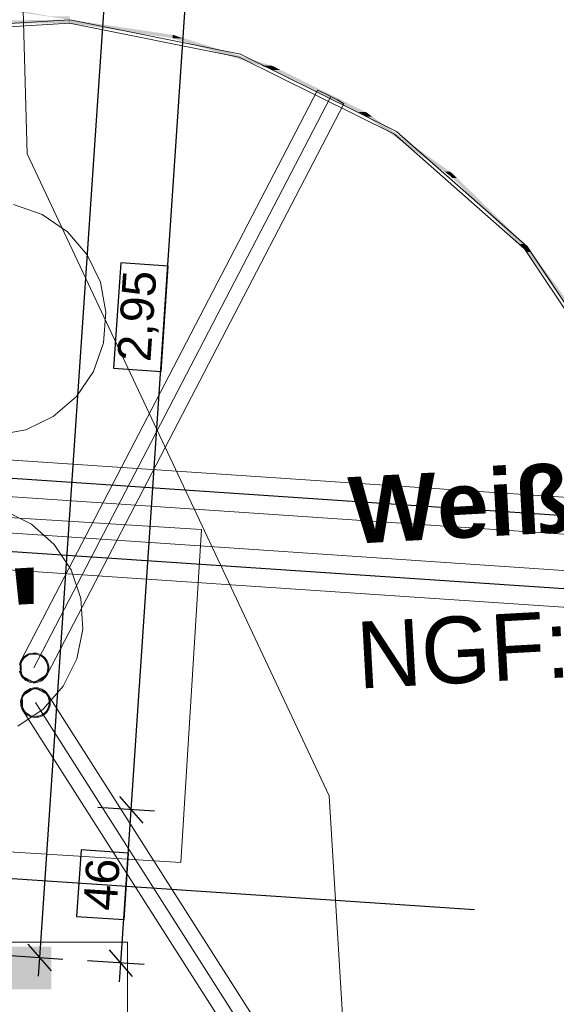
# Model space of a CAD drawing. Extents: x -779 to 790, y -208 to 633.
# Tile 191 of 232: x 513 to 545, y -16 to 43. Entities that reach past the tile are written whole.
import ezdxf
from ezdxf.lldxf.tags import DXFTag

# ---------------------------------------------------------------- set-up
doc = ezdxf.new("R2010")
doc.units = 0
doc.layers.get('0').update_dxf_attribs({"lineweight": 25})
for name, color, linetype, lineweight, true_color in [('01AFU Allgemein Bemaßung-A07F5V4RWF', 7, 'Continuous', 25, 0x848484), ('02 Raster Gebäude-A07F5V4QWF', 7, 'Continuous', 25, 0x848484), ('10 Bäume Bestand', 9, 'Continuous', 18, 0x808080), ('60 Baumstützen - Fundamente', 9, 'Continuous', 18, 0x808080), ('60 Baumstützen - Ringe neu', 9, 'Continuous', 18, 0x808080), ('60 Baumstützen - Stahlstützen', 9, 'Continuous', 18, 0x808080), ('60 Räume Außen', 9, 'Continuous', 18, 0x808080), ('ELT Leerrohre', 1, 'Continuous', 35, 0xff0000)]:
    doc.layers.add(name, color=color, linetype=linetype, lineweight=lineweight, true_color=true_color)
doc.layers.add('02 Raster Gebäude-A07F5V53WF', color=7, linetype='Continuous', lineweight=13)
doc.layers.add('X_Text', color=7, linetype='Continuous', lineweight=25)
doc.styles.get("Standard").update_dxf_attribs({"font": 'arial.ttf'})
tags = doc.linetypes.add('Strichpunkt', pattern=[1, 0.5, -0.25, 0, -0.25]).pattern_tags.tags
tags[10:11] = [DXFTag(74, 4), DXFTag(75, 0), DXFTag(340, '0'), DXFTag(46, 1.0), DXFTag(50, 0.0), DXFTag(44, 0.0), DXFTag(45, 0.0)]
tags[8:9] = [DXFTag(74, 4), DXFTag(75, 0), DXFTag(340, '0'), DXFTag(46, 1.0), DXFTag(50, 0.0), DXFTag(44, 0.0), DXFTag(45, 0.0)]
tags[6:7] = [DXFTag(74, 4), DXFTag(75, 0), DXFTag(340, '0'), DXFTag(46, 1.0), DXFTag(50, 0.0), DXFTag(44, 0.0), DXFTag(45, 0.0)]
tags[4:5] = [DXFTag(74, 4), DXFTag(75, 0), DXFTag(340, '0'), DXFTag(46, 1.0), DXFTag(50, 0.0), DXFTag(44, 0.0), DXFTag(45, 0.0)]
tags = doc.linetypes.add('STRICHPUNKT2', pattern=[12.7, 6.35, -3.175, 0, -3.175]).pattern_tags.tags
tags[10:11] = [DXFTag(74, 4), DXFTag(75, 0), DXFTag(340, '0'), DXFTag(46, 0.0), DXFTag(50, 0.0), DXFTag(44, 0.0), DXFTag(45, 0.0)]
tags[8:9] = [DXFTag(74, 4), DXFTag(75, 0), DXFTag(340, '0'), DXFTag(46, 0.0), DXFTag(50, 0.0), DXFTag(44, 0.0), DXFTag(45, 0.0)]
tags[6:7] = [DXFTag(74, 4), DXFTag(75, 0), DXFTag(340, '0'), DXFTag(46, 0.0), DXFTag(50, 0.0), DXFTag(44, 0.0), DXFTag(45, 0.0)]
tags[4:5] = [DXFTag(74, 4), DXFTag(75, 0), DXFTag(340, '0'), DXFTag(46, 0.0), DXFTag(50, 0.0), DXFTag(44, 0.0), DXFTag(45, 0.0)]
tags = doc.linetypes.add('Wipeout_Contour-A07F5V4SWF', pattern=[1, 0, -1]).pattern_tags.tags
tags[6:7] = [DXFTag(74, 4), DXFTag(75, 0), DXFTag(340, '0'), DXFTag(46, 1.0), DXFTag(50, 0.0), DXFTag(44, 0.0), DXFTag(45, 0.0)]
tags[4:5] = [DXFTag(74, 4), DXFTag(75, 0), DXFTag(340, '0'), DXFTag(46, 1.0), DXFTag(50, 0.0), DXFTag(44, 0.0), DXFTag(45, 0.0)]

# ---------------------------------------------------------------- blocks, each defined once
blk = doc.blocks.new('Referenz-A07F5V4VWF', base_point=(-401.415, -176.34))
at = {"layer": '01AFU Allgemein Bemaßung-A07F5V4RWF', "color": 0, "lineweight": -2}
for p, q in [((533.279, 271.621), (514.006, -13.51)), ((519.493, -4.651), (523.47, 54.186)), ((518.796, -3.852), (520.191, -5.45)), ((520.897, -4.746), (517.498, -4.516)), ((518.872, -13.839), (519.493, -4.651)), ((513.308, -12.711), (514.704, -14.309)), ((512.01, -13.376), (515.409, -13.605)), ((514.006, -13.51), (513.93, -14.633)), ((518.175, -13.04), (519.57, -14.638)), ((520.276, -13.934), (516.877, -13.704)), ((518.797, -14.962), (518.872, -13.839))]:
    blk.add_line(p, q, dxfattribs=at)
at = {"layer": '01AFU Allgemein Bemaßung-A07F5V4RWF', "color": 0, "linetype": 'Wipeout_Contour-A07F5V4SWF', "lineweight": -2, "ltscale": 1.625}
for p, q in [((518.873, 28.118), (518.446, 21.799)), ((521.724, 27.925), (518.873, 28.118)), ((521.297, 21.606), (521.724, 27.925)), ((518.446, 21.799), (521.297, 21.606)), ((516.495, -7.065), (516.226, -11.044)), ((519.346, -7.258), (516.495, -7.065)), ((519.077, -11.236), (519.346, -7.258)), ((516.226, -11.044), (519.077, -11.236))]:
    blk.add_line(p, q, dxfattribs=at)
at = {"layer": '02 Raster Gebäude-A07F5V4QWF', "color": 0, "linetype": 'Strichpunkt', "lineweight": -2, "ltscale": 0.405}
blk.add_line((540.096, -10.659), (231.63, 10.191), dxfattribs=at)
at = {"layer": '01AFU Allgemein Bemaßung-A07F5V4RWF', "color": 0, "linetype": 'ByBlock', "lineweight": -2, "ltscale": 1.625, "char_height": 2.00026, "attachment_point": 1, "rotation": 86.13311}
for s, insert in [('{\\fArial;2,95}', (518.658, 22.29)), ('{\\fArial;46}', (516.617, -10.608))]:
    blk.add_mtext(s, dxfattribs=dict(at, insert=insert))
blk = doc.blocks.new('Referenz-A07F5V59WF', base_point=(-759.499, -206.186))
at = {"layer": '02 Raster Gebäude-A07F5V53WF', "color": 0, "linetype": 'Continuous', "ltscale": 117.000008}
for p, q in [((514.164, 31.017), (512.44, 31.623)), ((515.673, 29.986), (514.164, 31.017)), ((516.862, 28.599), (515.673, 29.986)), ((517.653, 26.952), (516.862, 28.599)), ((517.99, 25.156), (517.653, 26.952)), ((517.851, 23.334), (517.99, 25.156)), ((517.245, 21.61), (517.851, 23.334)), ((516.213, 20.102), (517.245, 21.61)), ((514.827, 18.912), (516.213, 20.102)), ((513.179, 18.121), (514.827, 18.912)), ((511.383, 17.784), (513.179, 18.121)), ((513.516, 12.458), (511.879, 13.269)), ((514.887, 11.25), (513.516, 12.458)), ((515.899, 9.729), (514.887, 11.25)), ((516.483, 7.997), (515.899, 9.729)), ((516.599, 6.174), (516.483, 7.997)), ((516.239, 4.382), (516.599, 6.174)), ((515.428, 2.745), (516.239, 4.382)), ((514.22, 1.374), (515.428, 2.745)), ((512.699, 0.362), (514.22, 1.374))]:
    blk.add_line(p, q, dxfattribs=at)
at = {"layer": '10 Bäume Bestand', "color": 0, "linetype": 'Continuous', "ltscale": 162.000017}
for p, q in [((512.383, 66.088), (513.268, 34.656)), ((513.268, 34.656), (531.375, -3.824)), ((531.375, -3.824), (532.874, -28.443))]:
    blk.add_line(p, q, dxfattribs=at)
at = {"layer": '60 Baumstützen - Fundamente', "color": 0, "linetype": 'Continuous', "ltscale": 162.000017}
for p, q in [((523.713, 12.147), (503.752, 13.379)), ((522.482, -7.815), (523.713, 12.147)), ((502.521, -6.583), (522.482, -7.815))]:
    blk.add_line(p, q, dxfattribs=at)
at = {"layer": '60 Baumstützen - Ringe neu', "color": 0, "linetype": 'Continuous', "ltscale": 162.000017}
for p, q in [((515.814, 42.689), (505.393, 42.027)), ((515.8, 42.489), (505.432, 41.831)), ((525.986, 40.442), (515.8, 42.489)), ((526.05, 40.631), (515.814, 42.689)), ((535.294, 35.828), (525.986, 40.442)), ((535.406, 35.994), (526.05, 40.631)), ((543.242, 29.093), (535.406, 35.994)), ((543.091, 28.962), (535.294, 35.828)), ((548.846, 20.312), (543.091, 28.962)), ((549.025, 20.4), (543.242, 29.093))]:
    blk.add_line(p, q, dxfattribs=at)
for points in [[(515.814, 42.689), (510.77, 43.595), (509.649, 43.595)], [(515.8, 42.619), (509.556, 42.619), (515.8, 42.689)], [(515.8, 42.489), (509.556, 42.489), (509.556, 42.619)], [(515.8, 42.489), (515.8, 42.619), (509.556, 42.619)], [(509.556, 42.42), (515.8, 42.489), (509.556, 42.489)], [(515.814, 42.689), (515.814, 42.89), (514.693, 42.89)], [(515.814, 42.489), (515.8, 42.489), (515.8, 42.689)], [(515.814, 42.487), (515.814, 42.689), (515.8, 42.689)], [(515.814, 42.689), (515.8, 42.689), (515.814, 42.689)], [(515.814, 42.487), (515.814, 42.489), (515.8, 42.489)], [(515.814, 42.689), (515.827, 42.689), (515.814, 42.689)], [(516.935, 42.487), (515.814, 42.487), (515.814, 42.689)], [(521.979, 41.782), (520.858, 41.782), (515.814, 42.689)], [(521.979, 41.581), (516.935, 42.487), (515.814, 42.487)], [(521.979, 41.581), (521.979, 41.782), (520.858, 41.782)], [(522.02, 41.581), (521.979, 41.581), (521.979, 41.782)], [(522.023, 41.776), (521.98, 41.776), (521.979, 41.782)], [(522.023, 41.567), (522.02, 41.581), (521.979, 41.581)], [(522.023, 41.567), (522.023, 41.776), (521.98, 41.776)], [(522.624, 41.567), (522.023, 41.567), (522.023, 41.776)], [(527.939, 39.925), (527.339, 39.925), (522.023, 41.776)], [(527.939, 39.717), (522.624, 41.567), (522.023, 41.567)], [(527.939, 39.717), (527.939, 39.925), (527.339, 39.925)], [(528.002, 39.717), (527.939, 39.717), (527.939, 39.925)], [(528.014, 39.902), (527.946, 39.902), (527.939, 39.925)], [(528.014, 39.68), (528.002, 39.717), (527.939, 39.717)], [(528.014, 39.68), (528.014, 39.902), (527.946, 39.902)], [(528.429, 39.68), (528.014, 39.68), (528.014, 39.902)], [(533.534, 37.166), (533.119, 37.166), (528.014, 39.902)], [(533.534, 36.943), (528.429, 39.68), (528.014, 39.68)], [(533.534, 36.943), (533.534, 37.166), (533.119, 37.166)], [(533.612, 36.943), (533.534, 36.943), (533.534, 37.166)], [(533.637, 37.115), (533.552, 37.115), (533.534, 37.166)], [(533.637, 36.87), (533.612, 36.943), (533.534, 36.943)], [(533.637, 36.87), (533.637, 37.115), (533.552, 37.115)], [(533.959, 36.87), (533.637, 36.87), (533.637, 37.115)], [(538.627, 33.573), (538.305, 33.573), (533.637, 37.115)], [(538.627, 33.329), (533.959, 36.87), (533.637, 36.87)], [(538.627, 33.329), (538.627, 33.573), (538.305, 33.573)], [(538.712, 33.329), (538.627, 33.329), (538.627, 33.573)], [(538.755, 33.482), (538.659, 33.482), (538.627, 33.573)], [(538.755, 33.203), (538.712, 33.329), (538.627, 33.329)], [(538.755, 33.203), (538.755, 33.482), (538.659, 33.482)], [(539.023, 33.203), (538.755, 33.203), (538.755, 33.482)], [(543.091, 29.241), (542.824, 29.241), (538.755, 33.482)], [(543.091, 28.962), (539.023, 33.203), (538.755, 33.203)], [(543.091, 28.962), (543.091, 29.241), (542.824, 29.241)], [(543.179, 28.962), (543.091, 28.962), (543.091, 29.241)], [(543.242, 29.093), (543.138, 29.093), (543.091, 29.241)], [(543.242, 28.759), (543.179, 28.962), (543.091, 28.962)], [(543.242, 28.759), (543.242, 29.093), (543.138, 29.093)], [(543.474, 28.759), (543.242, 28.759), (543.242, 29.093)], [(546.818, 24.285), (546.586, 24.285), (543.242, 29.093)], [(546.818, 23.95), (543.474, 28.759), (543.242, 28.759)]]:
    blk.add_solid(points, dxfattribs=at)
at = {"layer": '60 Baumstützen - Stahlstützen', "color": 0, "linetype": 'Continuous', "ltscale": 162.000017}
for p, q in [((512.885, 4.263), (530.669, 38.463)), ((531.079, 38.29), (530.669, 38.463)), ((513.673, 3.852), (531.457, 38.053)), ((531.868, 37.88), (531.079, 38.29)), ((531.868, 37.88), (532.246, 37.643)), ((514.462, 3.442), (532.246, 37.643)), ((513.596, 4.733), (513.481, 4.715)), ((513.712, 4.735), (513.596, 4.733)), ((513.828, 4.722), (513.712, 4.735)), ((513.94, 4.694), (513.828, 4.722)), ((512.866, 4.225), (512.824, 4.117)), ((512.922, 4.327), (512.866, 4.225)), ((512.92, 4.199), (512.881, 4.098)), ((512.924, 3.374), (512.885, 4.263)), ((512.973, 4.294), (512.92, 4.199)), ((512.991, 4.42), (512.922, 4.327)), ((513.037, 4.382), (512.973, 4.294)), ((513.072, 4.504), (512.991, 4.42)), ((513.112, 4.46), (513.037, 4.382)), ((513.163, 4.576), (513.072, 4.504)), ((513.197, 4.527), (513.112, 4.46)), ((513.262, 4.636), (513.163, 4.576)), ((513.29, 4.583), (513.197, 4.527)), ((513.369, 4.683), (513.262, 4.636)), ((513.389, 4.627), (513.29, 4.583)), ((513.481, 4.715), (513.369, 4.683)), ((513.494, 4.657), (513.389, 4.627)), ((513.601, 4.673), (513.494, 4.657)), ((513.709, 4.675), (513.601, 4.673)), ((513.817, 4.663), (513.709, 4.675)), ((513.922, 4.637), (513.817, 4.663)), ((514.023, 4.597), (513.922, 4.637)), ((514.049, 4.651), (513.94, 4.694)), ((514.118, 4.544), (514.023, 4.597)), ((514.15, 4.595), (514.049, 4.651)), ((514.205, 4.48), (514.118, 4.544)), ((514.244, 4.526), (514.15, 4.595)), ((514.283, 4.405), (514.205, 4.48)), ((514.328, 4.445), (514.244, 4.526)), ((514.351, 4.32), (514.283, 4.405)), ((514.4, 4.354), (514.328, 4.445)), ((514.407, 4.227), (514.351, 4.32)), ((514.46, 4.255), (514.4, 4.354)), ((514.45, 4.128), (514.407, 4.227)), ((514.507, 4.148), (514.46, 4.255)), ((514.539, 4.036), (514.507, 4.148)), ((512.824, 4.117), (512.796, 4.004)), ((512.802, 3.657), (512.834, 3.545)), ((512.834, 3.545), (512.881, 3.439)), ((512.855, 3.993), (512.842, 3.885)), ((512.842, 3.885), (512.844, 3.777)), ((512.844, 3.777), (512.861, 3.67)), ((512.881, 4.098), (512.855, 3.993)), ((512.861, 3.67), (512.891, 3.566)), ((512.891, 3.566), (512.934, 3.466)), ((514.421, 3.494), (514.46, 3.595)), ((514.48, 4.024), (514.45, 4.128)), ((514.46, 3.595), (514.486, 3.7)), ((514.475, 3.469), (514.517, 3.577)), ((514.497, 3.916), (514.48, 4.024)), ((514.486, 3.7), (514.499, 3.808)), ((514.499, 3.808), (514.497, 3.916)), ((514.517, 3.577), (514.545, 3.69)), ((514.556, 3.921), (514.539, 4.036)), ((514.545, 3.69), (514.558, 3.805)), ((514.558, 3.805), (514.556, 3.921)), ((512.881, 3.439), (512.941, 3.339)), ((513.713, 2.964), (512.924, 3.374)), ((512.934, 3.466), (512.99, 3.373)), ((512.941, 3.339), (513.013, 3.248)), ((512.99, 3.373), (513.058, 3.289)), ((513.013, 3.248), (513.097, 3.168)), ((513.058, 3.289), (513.136, 3.213)), ((513.097, 3.168), (513.191, 3.098)), ((513.136, 3.213), (513.223, 3.149)), ((513.191, 3.098), (513.292, 3.042)), ((513.223, 3.149), (513.318, 3.097)), ((513.292, 3.042), (513.401, 3)), ((513.318, 3.097), (513.419, 3.057)), ((513.401, 3), (513.513, 2.972)), ((513.419, 3.057), (513.524, 3.031)), ((513.513, 2.972), (513.629, 2.959)), ((513.524, 3.031), (513.632, 3.019)), ((513.629, 2.959), (513.745, 2.961)), ((513.632, 3.019), (513.74, 3.021)), ((514.462, 3.442), (513.713, 2.964)), ((513.74, 3.021), (513.847, 3.037)), ((513.745, 2.961), (513.86, 2.978)), ((513.847, 3.037), (513.952, 3.067)), ((513.86, 2.978), (513.972, 3.01)), ((513.952, 3.067), (514.051, 3.11)), ((513.972, 3.01), (514.079, 3.057)), ((514.051, 3.11), (514.144, 3.166)), ((514.079, 3.057), (514.178, 3.117)), ((514.144, 3.166), (514.229, 3.234)), ((514.178, 3.117), (514.269, 3.189)), ((514.229, 3.234), (514.304, 3.312)), ((514.269, 3.189), (514.35, 3.273)), ((514.304, 3.312), (514.368, 3.399)), ((514.35, 3.273), (514.419, 3.367)), ((514.368, 3.399), (514.421, 3.494)), ((514.419, 3.367), (514.475, 3.469)), ((512.973, 2.181), (513.723, 2.658)), ((513.164, 2.428), (513.083, 2.344)), ((513.204, 2.383), (513.129, 2.305)), ((513.254, 2.5), (513.164, 2.428)), ((513.289, 2.451), (513.204, 2.383)), ((513.354, 2.56), (513.254, 2.5)), ((513.382, 2.507), (513.289, 2.451)), ((513.461, 2.607), (513.354, 2.56)), ((513.481, 2.55), (513.382, 2.507)), ((513.572, 2.639), (513.461, 2.607)), ((513.585, 2.58), (513.481, 2.55)), ((513.687, 2.656), (513.572, 2.639)), ((513.692, 2.596), (513.585, 2.58)), ((513.804, 2.658), (513.687, 2.656)), ((513.801, 2.598), (513.692, 2.596)), ((513.723, 2.658), (514.512, 2.248)), ((513.909, 2.586), (513.801, 2.598)), ((513.919, 2.645), (513.804, 2.658)), ((514.014, 2.56), (513.909, 2.586)), ((514.032, 2.617), (513.919, 2.645)), ((514.115, 2.521), (514.014, 2.56)), ((514.14, 2.575), (514.032, 2.617)), ((514.21, 2.468), (514.115, 2.521)), ((514.242, 2.519), (514.14, 2.575)), ((514.297, 2.404), (514.21, 2.468)), ((514.336, 2.45), (514.242, 2.519)), ((514.375, 2.329), (514.297, 2.404)), ((514.419, 2.369), (514.336, 2.45)), ((514.492, 2.278), (514.419, 2.369)), ((512.887, 1.927), (512.874, 1.812)), ((512.874, 1.812), (512.876, 1.696)), ((512.915, 2.04), (512.887, 1.927)), ((512.958, 2.149), (512.915, 2.04)), ((512.946, 1.917), (512.934, 1.809)), ((512.934, 1.809), (512.936, 1.701)), ((512.972, 2.022), (512.946, 1.917)), ((513.014, 2.25), (512.958, 2.149)), ((513.012, 2.123), (512.972, 2.022)), ((513.013, 1.292), (512.973, 2.181)), ((513.064, 2.218), (513.012, 2.123)), ((513.083, 2.344), (513.014, 2.25)), ((513.129, 2.305), (513.064, 2.218)), ((513.762, 1.77), (534.476, -30.711)), ((514.443, 2.244), (514.375, 2.329)), ((514.499, 2.151), (514.443, 2.244)), ((514.552, 2.178), (514.492, 2.278)), ((514.542, 2.051), (514.499, 2.151)), ((514.512, 2.248), (535.225, -30.233)), ((514.572, 1.947), (514.542, 2.051)), ((514.598, 2.072), (514.552, 2.178)), ((514.588, 1.84), (514.572, 1.947)), ((514.59, 1.732), (514.588, 1.84)), ((514.631, 1.96), (514.598, 2.072)), ((514.648, 1.845), (514.631, 1.96)), ((514.65, 1.729), (514.648, 1.845)), ((512.876, 1.696), (512.894, 1.581)), ((512.894, 1.581), (512.926, 1.469)), ((512.926, 1.469), (512.972, 1.362)), ((512.936, 1.701), (512.952, 1.594)), ((512.952, 1.594), (512.982, 1.489)), ((512.972, 1.362), (513.032, 1.263)), ((512.982, 1.489), (513.026, 1.39)), ((513.013, 1.292), (533.726, -31.188)), ((513.026, 1.39), (513.082, 1.297)), ((513.032, 1.263), (513.105, 1.172)), ((513.082, 1.297), (513.149, 1.212)), ((513.149, 1.212), (513.227, 1.137)), ((514.32, 1.157), (514.395, 1.236)), ((514.361, 1.113), (514.441, 1.197)), ((514.395, 1.236), (514.46, 1.323)), ((514.441, 1.197), (514.51, 1.29)), ((514.46, 1.323), (514.512, 1.418)), ((514.51, 1.29), (514.567, 1.392)), ((514.512, 1.418), (514.552, 1.519)), ((514.552, 1.519), (514.578, 1.624)), ((514.567, 1.392), (514.609, 1.5)), ((514.578, 1.624), (514.59, 1.732)), ((514.609, 1.5), (514.637, 1.613)), ((514.637, 1.613), (514.65, 1.729)), ((513.105, 1.172), (513.189, 1.091)), ((513.189, 1.091), (513.282, 1.022)), ((513.227, 1.137), (513.315, 1.073)), ((513.282, 1.022), (513.384, 0.966)), ((513.315, 1.073), (513.409, 1.02)), ((513.384, 0.966), (513.492, 0.923)), ((513.409, 1.02), (513.51, 0.981)), ((513.492, 0.923), (513.605, 0.895)), ((513.51, 0.981), (513.616, 0.954)), ((513.605, 0.895), (513.721, 0.882)), ((513.616, 0.954), (513.723, 0.942)), ((513.721, 0.882), (513.837, 0.885)), ((513.723, 0.942), (513.832, 0.944)), ((513.832, 0.944), (513.939, 0.961)), ((513.837, 0.885), (513.952, 0.902)), ((513.939, 0.961), (514.043, 0.991)), ((513.952, 0.902), (514.064, 0.934)), ((514.043, 0.991), (514.143, 1.034)), ((514.064, 0.934), (514.17, 0.981)), ((514.143, 1.034), (514.235, 1.09)), ((514.17, 0.981), (514.27, 1.041)), ((514.235, 1.09), (514.32, 1.157)), ((514.27, 1.041), (514.361, 1.113))]:
    blk.add_line(p, q, dxfattribs=at)
at = {"layer": '02 Raster Gebäude-A07F5V53WF', "color": 0, "linetype": 'Continuous', "ltscale": 117.000008, "insert": (504.989, 9.391), "char_height": 5.99964, "attachment_point": 1, "rotation": 3.1327}
blk.add_mtext("{\\fArial|b1|i0;F''}", dxfattribs=at)
at = {"layer": '60 Räume Außen', "color": 0, "linetype": 'Continuous', "ltscale": 162.000017, "char_height": 3.99976, "attachment_point": 1, "rotation": 3.1327}
for s, insert in [('{\\fArial|b1|i0;Weißnasen-Meerkatzen}', (532.446, 15.269)), ('{\\fCentury Gothic;NGF:}', (532.921, 6.596))]:
    blk.add_mtext(s, dxfattribs=dict(at, insert=insert))
blk = doc.blocks.new('Polygon-A07F5V5XWF', base_point=(484.489, -25.379))
at = {"color": 0, "linetype": 'ByBlock', "lineweight": -2, "ltscale": 0.13}
for p, q in [((484.489, -12.597), (519.278, -12.597)), ((484.489, -25.379), (484.489, -12.597)), ((519.278, -12.597), (519.278, -25.379)), ((519.278, -25.379), (484.489, -25.379))]:
    blk.add_line(p, q, dxfattribs=at)
blk = doc.blocks.new('MText-A07F5VFJWF', base_point=(484.704, -15.412))
at = {"color": 7, "linetype": 'ByBlock', "lineweight": -2, "ltscale": 0.25, "true_color": 0xffffff}
for points in [[(484.704, -15.412), (514.704, -15.412), (484.704, -12.862)], [(514.704, -15.412), (484.704, -12.862), (514.704, -12.862)]]:
    blk.add_solid(points, dxfattribs=at)
at = {"color": 0, "linetype": 'ByBlock', "lineweight": -2, "ltscale": 0.25, "char_height": 2.5, "attachment_point": 1}
for s, insert in [('{\\fArial;2}', (484.704, -12.872)), ('{\\fArial;Leerrohr}', (490.491, -12.872)), ('{\\fArial;x}', (487.54, -12.872))]:
    blk.add_mtext(s, dxfattribs=dict(at, insert=insert))

msp = doc.modelspace()

# ---------------------------------------------------------------- linework, layer by layer
at = {"layer": 'ELT Leerrohre', "color": 1, "lineweight": 13, "true_color": 0xff0000}
for p, q in [((592.854, 10.866), (473.127, 18.955)), ((472.978, 16.76), (592.706, 8.671)), ((592.845, 6.476), (473.118, 14.564)), ((472.97, 12.369), (592.697, 4.281))]:
    msp.add_line(p, q, dxfattribs=at)
at = {"layer": 'ELT Leerrohre', "color": 1, "linetype": 'STRICHPUNKT2', "lineweight": 25, "ltscale": 0.25, "true_color": 0xff0000}
for p, q in [((592.78, 9.769), (473.053, 17.857)), ((592.771, 5.378), (473.044, 13.467))]:
    msp.add_line(p, q, dxfattribs=at)

# ---------------------------------------------------------------- block references
at = {"color": 8, "lineweight": 25, "ltscale": 1250, "true_color": 0x808080}
msp.add_blockref('Referenz-A07F5V59WF', (-759.499, -206.186), dxfattribs=at)
at = {"color": 8, "lineweight": 25, "ltscale": 12.5, "true_color": 0x808080}
msp.add_blockref('Referenz-A07F5V4VWF', (-401.415, -176.34), dxfattribs=at)
at = {"layer": 'ELT Leerrohre', "color": 1, "lineweight": 13, "ltscale": 0.13, "true_color": 0xff0000}
msp.add_blockref('Polygon-A07F5V5XWF', (484.489, -25.379), dxfattribs=at)
at = {"layer": 'X_Text', "ltscale": 0.25}
msp.add_blockref('MText-A07F5VFJWF', (484.704, -15.412), dxfattribs=at)

doc.saveas('drawing.dxf')
